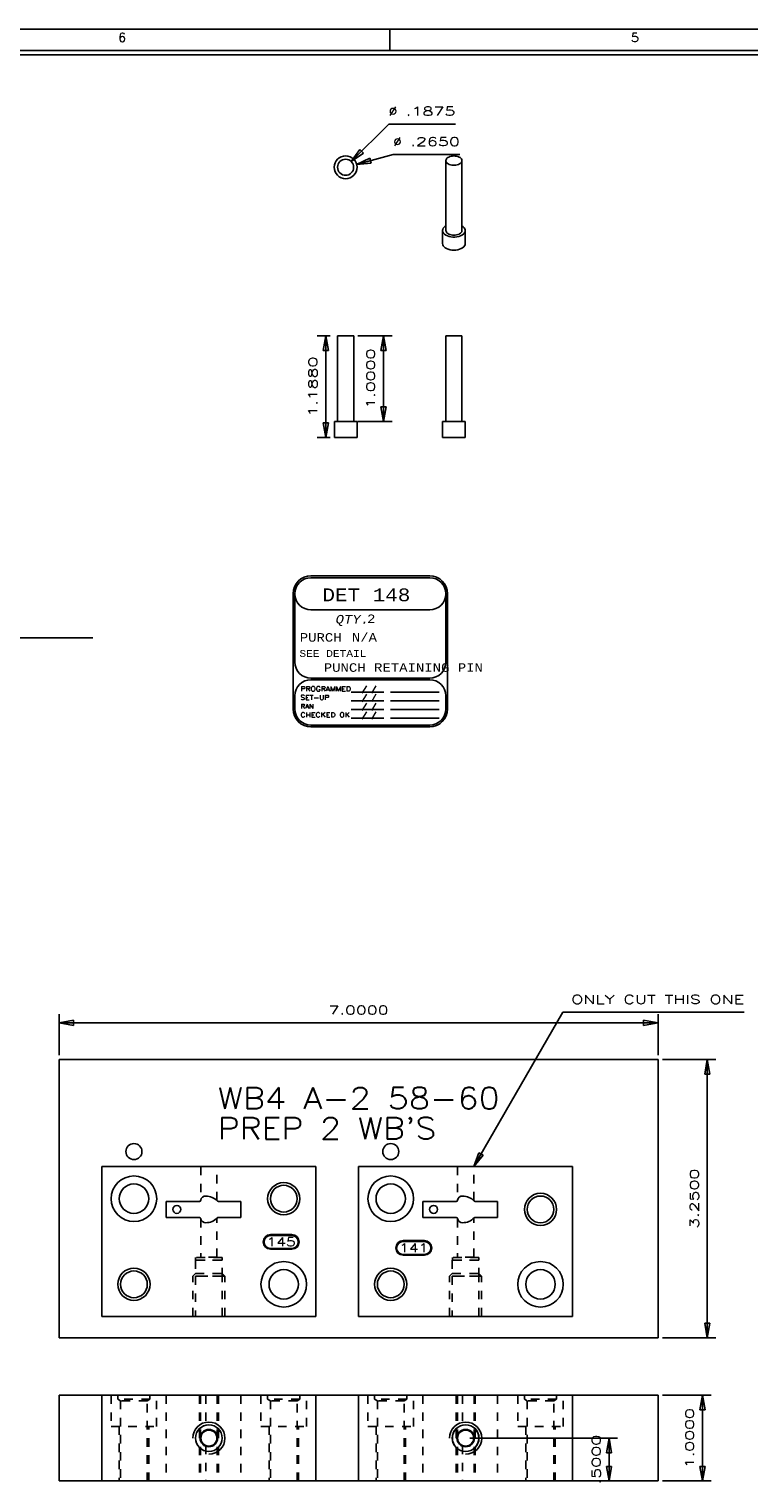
# Model space of a CAD drawing. Header units: inches. Extents: x 3 to 289, y 4 to 291.
# Tile 94 of 256: x 78 to 86, y 72 to 88. Entities that reach past the tile are written whole.
import ezdxf
from ezdxf.enums import TextEntityAlignment as Align

# ---------------------------------------------------------------- set-up
doc = ezdxf.new("R2010")
doc.units = ezdxf.units.IN
doc.header["$LTSCALE"] = 0.5
doc.header["$MEASUREMENT"] = 0
doc.linetypes.add('HIDDEN', pattern=[0.225, 0.15, -0.075])
for name, color, linetype in [('DIE', 7, 'Continuous'), ('MFB', 7, 'Continuous'), ('PLOTVIEW1', 7, 'Continuous')]:
    doc.layers.add(name, color=color, linetype=linetype)
doc.styles.add('VERO0-Simplex', font='simplex_.ttf')
doc.styles.add('VERO2-Courier New', font='cour.ttf')
doc.styles.add('VERO3-RomanS', font='romans__.ttf')
doc.styles.add('VERO5-RomanD', font='romand__.ttf')
doc.styles.add('VERO8-Courier New', font='couri.ttf')

# ---------------------------------------------------------------- blocks, each defined once
blk = doc.blocks.new('ArrowheadClosed')
at = {"color": 0}
for p, q in [((0, 0), (-1, 0.176)), ((-1, 0.176), (-1, -0.176)), ((-1, -0.176), (0, 0))]:
    blk.add_line(p, q, dxfattribs=at)

msp = doc.modelspace()

# ---------------------------------------------------------------- linework, layer by layer
at = {"layer": 'DIE', "color": 9, "linetype": 'Continuous'}
for p, q in [((82.829, 86.954), (82.831, 86.964)), ((82.829, 86.954), (82.829, 86.138)), ((82.83, 86.949), (82.829, 86.954)), ((82.833, 86.94), (82.83, 86.949)), ((82.831, 86.964), (82.835, 86.973)), ((82.838, 86.931), (82.833, 86.94)), ((82.835, 86.973), (82.842, 86.981)), ((82.846, 86.923), (82.838, 86.931)), ((82.842, 86.981), (82.851, 86.989)), ((82.851, 86.989), (82.863, 86.996)), ((82.863, 86.996), (82.876, 87.001)), ((82.876, 87.001), (82.891, 87.005)), ((82.891, 87.005), (82.907, 87.007)), ((82.907, 87.007), (82.923, 87.008)), ((82.923, 87.008), (82.939, 87.007)), ((82.939, 87.007), (82.955, 87.005)), ((82.955, 87.005), (82.97, 87.001)), ((82.97, 87.001), (82.983, 86.996)), ((82.983, 86.996), (82.995, 86.989)), ((82.995, 86.989), (83.004, 86.981)), ((83.004, 86.981), (83.011, 86.973)), ((83.011, 86.936), (83.004, 86.927)), ((83.011, 86.973), (83.015, 86.964)), ((83.015, 86.945), (83.011, 86.936)), ((83.015, 86.964), (83.017, 86.954)), ((83.017, 86.954), (83.015, 86.945)), ((83.017, 86.138), (83.017, 86.954)), ((82.857, 86.916), (82.846, 86.923)), ((82.869, 86.91), (82.857, 86.916)), ((82.883, 86.905), (82.869, 86.91)), ((82.899, 86.902), (82.883, 86.905)), ((82.915, 86.9), (82.899, 86.902)), ((82.931, 86.9), (82.915, 86.9)), ((82.947, 86.902), (82.931, 86.9)), ((82.963, 86.905), (82.947, 86.902)), ((82.977, 86.91), (82.963, 86.905)), ((82.989, 86.916), (82.977, 86.91)), ((82.995, 86.919), (82.989, 86.916)), ((83.004, 86.927), (82.995, 86.919)), ((82.791, 86.138), (82.793, 86.151)), ((82.791, 86.138), (82.791, 85.984)), ((82.791, 86.131), (82.791, 86.138)), ((82.795, 86.118), (82.791, 86.131)), ((82.793, 86.151), (82.799, 86.164)), ((82.803, 86.105), (82.795, 86.118)), ((82.799, 86.164), (82.808, 86.176)), ((82.815, 86.094), (82.803, 86.105)), ((82.808, 86.176), (82.822, 86.187)), ((82.829, 86.084), (82.815, 86.094)), ((82.822, 86.187), (82.829, 86.192)), ((82.829, 86.138), (82.831, 86.128)), ((82.847, 86.075), (82.829, 86.084)), ((82.831, 86.128), (82.835, 86.119)), ((82.835, 86.119), (82.842, 86.111)), ((82.842, 86.111), (82.851, 86.103)), ((82.851, 86.103), (82.863, 86.096)), ((82.863, 86.096), (82.876, 86.091)), ((82.876, 86.091), (82.891, 86.087)), ((82.891, 86.087), (82.907, 86.084)), ((82.907, 86.084), (82.923, 86.084)), ((82.923, 86.084), (82.939, 86.084)), ((82.939, 86.084), (82.955, 86.087)), ((82.955, 86.087), (82.97, 86.091)), ((82.97, 86.091), (82.983, 86.096)), ((82.983, 86.096), (82.989, 86.099)), ((82.989, 86.099), (83, 86.107)), ((83.017, 86.084), (82.999, 86.075)), ((83, 86.107), (83.008, 86.115)), ((83.008, 86.115), (83.014, 86.124)), ((83.014, 86.124), (83.017, 86.133)), ((83.017, 86.192), (83.032, 86.182)), ((83.017, 86.133), (83.017, 86.138)), ((83.025, 86.089), (83.017, 86.084)), ((83.038, 86.099), (83.025, 86.089)), ((83.032, 86.182), (83.043, 86.17)), ((83.048, 86.112), (83.038, 86.099)), ((83.043, 86.17), (83.051, 86.157)), ((83.054, 86.124), (83.048, 86.112)), ((83.051, 86.157), (83.055, 86.144)), ((83.056, 86.138), (83.054, 86.124)), ((83.055, 86.144), (83.056, 86.138)), ((83.056, 85.984), (83.056, 86.138)), ((82.791, 85.984), (82.793, 85.971)), ((82.793, 85.971), (82.799, 85.958)), ((82.799, 85.958), (82.808, 85.946)), ((82.808, 85.946), (82.822, 85.935)), ((82.822, 85.935), (82.838, 85.926)), ((82.838, 85.926), (82.857, 85.918)), ((82.867, 86.068), (82.847, 86.075)), ((82.857, 85.918), (82.878, 85.912)), ((82.889, 86.064), (82.867, 86.068)), ((82.878, 85.912), (82.9, 85.909)), ((82.912, 86.061), (82.889, 86.064)), ((82.935, 86.061), (82.912, 86.061)), ((82.957, 86.064), (82.935, 86.061)), ((82.946, 85.909), (82.968, 85.912)), ((82.979, 86.068), (82.957, 86.064)), ((82.968, 85.912), (82.989, 85.918)), ((82.999, 86.075), (82.979, 86.068)), ((82.989, 85.918), (83.008, 85.926)), ((83.008, 85.926), (83.025, 85.935)), ((83.025, 85.935), (83.038, 85.946)), ((83.038, 85.946), (83.048, 85.958)), ((83.048, 85.958), (83.054, 85.971)), ((83.054, 85.971), (83.056, 85.984)), ((82.9, 85.909), (82.923, 85.908)), ((82.923, 85.908), (82.946, 85.909)), ((81.564, 84.908), (81.564, 83.908)), ((81.752, 84.908), (81.564, 84.908)), ((81.752, 83.908), (81.752, 84.908)), ((83.017, 84.908), (82.829, 84.908)), ((82.829, 84.908), (82.829, 83.908)), ((83.017, 83.908), (83.017, 84.908)), ((81.526, 83.908), (81.526, 83.72)), ((81.791, 83.908), (81.526, 83.908)), ((81.791, 83.72), (81.791, 83.908)), ((83.056, 83.908), (82.791, 83.908)), ((82.791, 83.908), (82.791, 83.72)), ((83.056, 83.72), (83.056, 83.908)), ((81.526, 83.72), (81.791, 83.72)), ((82.791, 83.72), (83.056, 83.72)), ((78.81, 75.206), (81.31, 75.206)), ((78.81, 73.456), (78.81, 75.206)), ((81.31, 75.206), (81.31, 73.456)), ((81.81, 75.206), (84.31, 75.206)), ((81.81, 73.456), (81.81, 75.206)), ((84.31, 75.206), (84.31, 73.456)), ((79.561, 74.799), (79.949, 74.799)), ((79.561, 74.613), (79.561, 74.799)), ((80.171, 74.799), (80.434, 74.799)), ((80.434, 74.799), (80.434, 74.613)), ((82.561, 74.799), (82.949, 74.799)), ((82.561, 74.613), (82.561, 74.799)), ((83.171, 74.799), (83.434, 74.799)), ((83.434, 74.799), (83.434, 74.613)), ((79.949, 74.613), (79.561, 74.613)), ((80.434, 74.613), (80.171, 74.613)), ((82.949, 74.613), (82.561, 74.613)), ((83.434, 74.613), (83.171, 74.613)), ((81.31, 73.456), (78.81, 73.456)), ((84.31, 73.456), (81.81, 73.456))]:
    msp.add_line(p, q, dxfattribs=at)
at = {"layer": 'DIE', "color": 56, "linetype": 'Continuous'}
for p, q in [((81.476, 84.908), (81.326, 84.908)), ((81.426, 83.72), (81.426, 84.908)), ((81.476, 83.72), (81.326, 83.72))]:
    msp.add_line(p, q, dxfattribs=at)
at = {"layer": 'DIE', "color": 254, "linetype": 'HIDDEN'}
for p, q in [((79.966, 75.206), (79.966, 74.82)), ((80.154, 74.81), (80.154, 75.206)), ((82.966, 75.206), (82.966, 74.82)), ((83.154, 74.81), (83.154, 75.206)), ((79.966, 74.593), (79.966, 74.149)), ((80.154, 74.149), (80.154, 74.602)), ((82.966, 74.593), (82.966, 74.149)), ((83.154, 74.149), (83.154, 74.602)), ((79.904, 74.113), (80.216, 74.113)), ((79.904, 74.113), (79.904, 73.925)), ((79.905, 74.113), (79.904, 74.113)), ((79.905, 74.144), (79.905, 74.113)), ((80.215, 74.144), (79.905, 74.144)), ((80.215, 74.113), (79.905, 74.113)), ((79.966, 74.149), (79.958, 74.144)), ((80.154, 74.149), (79.966, 74.149)), ((80.162, 74.144), (80.154, 74.149)), ((80.215, 74.113), (80.215, 74.144)), ((80.216, 74.113), (80.215, 74.113)), ((80.216, 73.925), (80.216, 74.113)), ((82.904, 74.113), (83.216, 74.113)), ((82.904, 74.113), (82.904, 73.925)), ((82.905, 74.113), (82.904, 74.113)), ((82.905, 74.144), (82.905, 74.113)), ((83.215, 74.144), (82.905, 74.144)), ((83.215, 74.113), (82.905, 74.113)), ((82.966, 74.149), (82.958, 74.144)), ((83.154, 74.149), (82.966, 74.149)), ((83.162, 74.144), (83.154, 74.149)), ((83.215, 74.113), (83.215, 74.144)), ((83.216, 74.113), (83.215, 74.113)), ((83.216, 73.925), (83.216, 74.113)), ((79.904, 73.956), (79.872, 73.925)), ((79.872, 73.456), (79.872, 73.925)), ((80.247, 73.925), (79.872, 73.925)), ((79.904, 73.956), (80.216, 73.956)), ((79.904, 73.925), (80.216, 73.925)), ((79.904, 73.925), (79.904, 73.456)), ((80.216, 73.956), (80.247, 73.925)), ((80.216, 73.456), (80.216, 73.925)), ((80.247, 73.456), (80.247, 73.925)), ((82.904, 73.956), (82.872, 73.925)), ((82.872, 73.456), (82.872, 73.925)), ((83.247, 73.925), (82.872, 73.925)), ((82.904, 73.956), (83.216, 73.956)), ((82.904, 73.925), (83.216, 73.925)), ((82.904, 73.925), (82.904, 73.456)), ((83.216, 73.956), (83.247, 73.925)), ((83.216, 73.456), (83.216, 73.925)), ((83.247, 73.456), (83.247, 73.925))]:
    msp.add_line(p, q, dxfattribs=at)
at = {"layer": 'DIE', "color": 9, "linetype": 'Continuous', "extrusion": (0, 0, -1)}
for centre, radius in [((-81.658, 86.876), 0.133), ((-81.658, 86.876), 0.0937), ((-79.185, 74.831), 0.266), ((-82.185, 74.831), 0.266), ((-79.185, 74.831), 0.172), ((-80.935, 74.831), 0.188), ((-80.935, 74.831), 0.156), ((-82.185, 74.831), 0.172), ((-83.935, 74.706), 0.188), ((-83.935, 74.706), 0.156), ((-80.935, 73.831), 0.266), ((-83.935, 73.831), 0.266), ((-79.185, 73.831), 0.188), ((-79.185, 73.831), 0.156), ((-80.935, 73.831), 0.172), ((-82.185, 73.831), 0.188), ((-82.185, 73.831), 0.156), ((-83.935, 73.831), 0.172)]:
    msp.add_circle(centre, radius, dxfattribs=at)
at = {"layer": 'DIE', "color": 9, "linetype": 'Continuous'}
for centre, radius, start, end in [((79.949, 74.815), 0.016, 270, 350.1977), ((80.025, 74.864), 0.001, 268.4672, 269.8255), ((80.171, 74.815), 0.016, 223.1365, 270), ((82.949, 74.815), 0.016, 270, 350.1977), ((83.025, 74.864), 0.001, 268.4672, 269.8255), ((83.171, 74.815), 0.016, 223.1365, 270), ((79.949, 74.597), 0.016, 9.8023, 90), ((80.025, 74.549), 0.001, 90.1745, 91.5328), ((80.171, 74.597), 0.016, 90, 136.8635), ((82.949, 74.597), 0.016, 9.8023, 90), ((83.025, 74.549), 0.001, 90.1745, 91.5328), ((83.171, 74.597), 0.016, 90, 136.8635)]:
    msp.add_arc(centre, radius, start, end, dxfattribs=at)
at = {"layer": 'DIE', "color": 9, "linetype": 'Continuous', "extrusion": (0, 0, -1)}
for centre, radius, start, end in [((-80.024, 74.802), 0.0603, 9.8023, 91.5328), ((-80.025, 74.678), 0.184, 90.1745, 136.8635), ((-83.024, 74.802), 0.0603, 9.8023, 91.5328), ((-83.025, 74.678), 0.184, 90.1745, 136.8635), ((-80.024, 74.61), 0.0603, 268.4672, 350.1977), ((-80.025, 74.734), 0.184, 223.1365, 269.8255), ((-83.024, 74.61), 0.0603, 268.4672, 350.1977), ((-83.025, 74.734), 0.184, 223.1365, 269.8255)]:
    msp.add_arc(centre, radius, start, end, dxfattribs=at)
at = {"layer": 'MFB', "color": 56, "linetype": 'Continuous'}
for p, q in [((82.162, 87.38), (81.724, 86.942)), ((82.162, 87.38), (82.942, 87.38)), ((82.214, 87.025), (81.786, 86.91)), ((82.214, 87.025), (82.994, 87.025)), ((81.802, 84.908), (82.201, 84.908)), ((82.101, 83.908), (82.101, 84.908)), ((81.802, 83.908), (82.201, 83.908)), ((74.784, 81.38), (78.704, 81.38)), ((78.31, 76.506), (78.31, 76.984)), ((83.154, 75.206), (84.194, 77.008)), ((84.194, 77.008), (86.314, 77.008)), ((85.31, 76.506), (85.31, 76.984)), ((78.31, 76.884), (85.31, 76.884)), ((85.36, 76.456), (85.983, 76.456)), ((85.883, 73.206), (85.883, 76.456)), ((85.36, 73.206), (85.983, 73.206)), ((85.36, 72.535), (85.928, 72.535)), ((85.828, 71.535), (85.828, 72.535)), ((83.11, 72.035), (84.836, 72.035)), ((84.736, 71.535), (84.736, 72.035)), ((84.36, 71.535), (84.836, 71.535)), ((85.36, 71.535), (85.928, 71.535))]:
    msp.add_line(p, q, dxfattribs=at)
at = {"layer": 'MFB', "color": 4, "linetype": 'Continuous'}
for p, q in [((78.31, 73.206), (78.31, 76.456)), ((85.31, 76.456), (78.31, 76.456)), ((85.31, 76.456), (85.31, 73.206)), ((85.31, 73.206), (78.31, 73.206)), ((78.31, 72.535), (78.31, 71.535)), ((78.31, 72.535), (85.31, 72.535)), ((85.31, 72.535), (85.31, 71.535)), ((85.31, 71.535), (78.31, 71.535))]:
    msp.add_line(p, q, dxfattribs=at)
at = {"layer": 'MFB', "color": 30, "linetype": 'Continuous'}
for p, q in [((81.03, 74.411), (80.78, 74.411)), ((81.03, 74.401), (80.78, 74.401)), ((80.78, 74.251), (81.03, 74.251)), ((80.78, 74.241), (81.03, 74.241)), ((82.579, 74.341), (82.329, 74.341)), ((82.579, 74.331), (82.329, 74.331)), ((82.329, 74.181), (82.579, 74.181)), ((82.329, 74.171), (82.579, 74.171))]:
    msp.add_line(p, q, dxfattribs=at)
at = {"layer": 'MFB', "color": 9, "linetype": 'Continuous'}
for p, q in [((78.81, 71.535), (78.81, 72.535)), ((81.31, 72.535), (78.81, 72.535)), ((81.31, 71.535), (81.31, 72.535)), ((81.81, 71.535), (81.81, 72.535)), ((84.31, 72.535), (81.81, 72.535)), ((84.31, 71.535), (84.31, 72.535)), ((81.31, 71.535), (78.81, 71.535)), ((84.31, 71.535), (81.81, 71.535))]:
    msp.add_line(p, q, dxfattribs=at)
at = {"layer": 'MFB', "color": 254, "linetype": 'HIDDEN'}
for p, q in [((78.919, 72.535), (78.919, 72.172)), ((78.997, 72.535), (78.997, 72.49)), ((79.372, 72.49), (79.372, 72.535)), ((79.45, 72.172), (79.45, 72.535)), ((79.561, 72.535), (79.561, 71.535)), ((79.949, 72.535), (79.949, 71.535)), ((79.964, 72.535), (79.964, 71.535)), ((80.025, 72.535), (80.025, 72.122)), ((80.025, 72.535), (80.025, 72.122)), ((80.159, 72.535), (80.159, 71.535)), ((80.171, 72.535), (80.171, 71.535)), ((80.434, 72.535), (80.434, 71.535)), ((80.669, 72.535), (80.669, 72.172)), ((80.747, 72.535), (80.747, 72.49)), ((81.122, 72.49), (81.122, 72.535)), ((81.2, 72.172), (81.2, 72.535)), ((81.919, 72.535), (81.919, 72.172)), ((81.997, 72.535), (81.997, 72.49)), ((82.372, 72.49), (82.372, 72.535)), ((82.45, 72.172), (82.45, 72.535)), ((82.561, 72.535), (82.561, 71.535)), ((82.949, 72.535), (82.949, 71.535)), ((82.964, 72.535), (82.964, 71.535)), ((83.025, 72.535), (83.025, 72.122)), ((83.025, 72.535), (83.025, 72.122)), ((83.159, 72.535), (83.159, 71.535)), ((83.171, 72.535), (83.171, 71.535)), ((83.434, 72.535), (83.434, 71.535)), ((83.669, 72.535), (83.669, 72.172)), ((83.747, 72.535), (83.747, 72.49)), ((84.122, 72.49), (84.122, 72.535)), ((84.2, 72.172), (84.2, 72.535)), ((79.372, 72.49), (78.997, 72.49)), ((78.997, 72.49), (79.029, 72.472)), ((79.341, 72.472), (79.029, 72.472)), ((79.029, 72.472), (79.029, 71.535)), ((79.341, 72.472), (79.372, 72.49)), ((79.341, 71.535), (79.341, 72.472)), ((81.122, 72.49), (80.747, 72.49)), ((80.747, 72.49), (80.779, 72.472)), ((81.091, 72.472), (80.779, 72.472)), ((80.779, 72.472), (80.779, 71.535)), ((81.091, 72.472), (81.122, 72.49)), ((81.091, 71.535), (81.091, 72.472)), ((82.372, 72.49), (81.997, 72.49)), ((81.997, 72.49), (82.029, 72.472)), ((82.341, 72.472), (82.029, 72.472)), ((82.029, 72.472), (82.029, 71.535)), ((82.341, 72.472), (82.372, 72.49)), ((82.341, 71.535), (82.341, 72.472)), ((84.122, 72.49), (83.747, 72.49)), ((83.747, 72.49), (83.779, 72.472)), ((84.091, 72.472), (83.779, 72.472)), ((83.779, 72.472), (83.779, 71.535)), ((84.091, 72.472), (84.122, 72.49)), ((84.091, 71.535), (84.091, 72.472)), ((78.919, 72.172), (79.45, 72.172)), ((79.013, 72.172), (79.013, 71.535)), ((79.357, 71.535), (79.357, 72.172)), ((80.669, 72.172), (81.2, 72.172)), ((80.763, 72.172), (80.763, 71.535)), ((81.107, 71.535), (81.107, 72.172)), ((81.919, 72.172), (82.45, 72.172)), ((82.013, 72.172), (82.013, 71.535)), ((82.357, 71.535), (82.357, 72.172)), ((83.669, 72.172), (84.2, 72.172)), ((83.763, 72.172), (83.763, 71.535)), ((84.107, 71.535), (84.107, 72.172)), ((79.966, 72.041), (79.966, 72.042)), ((79.966, 72.038), (79.966, 72.041)), ((79.966, 72.036), (79.966, 72.038)), ((79.966, 72.034), (79.966, 72.036)), ((80.025, 72.122), (80.025, 72.122)), ((82.966, 72.041), (82.966, 72.042)), ((82.966, 72.038), (82.966, 72.041)), ((82.966, 72.036), (82.966, 72.038)), ((82.966, 72.034), (82.966, 72.036)), ((83.025, 72.122), (83.025, 72.122)), ((80.025, 71.947), (80.025, 71.535)), ((80.025, 71.947), (80.025, 71.535)), ((80.025, 71.947), (80.025, 71.947)), ((83.025, 71.947), (83.025, 71.535)), ((83.025, 71.947), (83.025, 71.535)), ((83.025, 71.947), (83.025, 71.947))]:
    msp.add_line(p, q, dxfattribs=at)
at = {"layer": 'MFB', "color": 4, "linetype": 'Continuous'}
for centre, radius in [((79.185, 75.381), 0.0937), ((82.185, 75.381), 0.0937), ((79.686, 74.706), 0.0465), ((82.686, 74.706), 0.0465)]:
    msp.add_circle(centre, radius, dxfattribs=at)
at = {"layer": 'MFB', "color": 9, "linetype": 'Continuous', "extrusion": (0, 0, -1)}
for centre, radius in [((-80.06, 72.035), 0.156), ((-83.06, 72.035), 0.156), ((-80.06, 72.035), 0.102), ((-83.06, 72.035), 0.102)]:
    msp.add_circle(centre, radius, dxfattribs=at)
at = {"layer": 'MFB', "color": 9, "linetype": 'Continuous'}
for centre, radius in [((80.06, 72.035), 0.155), ((83.06, 72.035), 0.155), ((80.06, 72.035), 0.0937), ((83.06, 72.035), 0.0937)]:
    msp.add_circle(centre, radius, dxfattribs=at)
at = {"layer": 'MFB', "color": 30, "linetype": 'Continuous'}
for centre, radius, start, end in [((80.78, 74.326), 0.085, 90, 270), ((80.78, 74.326), 0.075, 90, 270), ((81.03, 74.326), 0.085, 270, 90), ((81.03, 74.326), 0.075, 270, 90), ((82.329, 74.256), 0.085, 90, 270), ((82.329, 74.256), 0.075, 90, 270), ((82.579, 74.256), 0.085, 270, 90), ((82.579, 74.256), 0.075, 270, 90)]:
    msp.add_arc(centre, radius, start, end, dxfattribs=at)
at = {"layer": 'MFB', "color": 2, "linetype": 'Continuous'}
for centre in [(80.06, 72.035), (83.06, 72.035)]:
    msp.add_arc(centre, 0.188, 270, 180, dxfattribs=at)
at = {"layer": 'MFB', "color": 254, "linetype": 'HIDDEN'}
for centre, radius, start, end in [((80.061, 72.031), 0.0973, 111.6375, 114.689), ((83.061, 72.031), 0.0973, 111.6375, 114.689), ((80.062, 72.041), 0.1, 244.6572, 248.2934), ((83.062, 72.041), 0.1, 244.6572, 248.2934)]:
    msp.add_arc(centre, radius, start, end, dxfattribs=at)
at = {"layer": 'PLOTVIEW1', "color": 97, "linetype": 'Continuous'}
for p, q in [((111.175, 88.49), (65.175, 88.49)), ((82.175, 88.49), (82.175, 88.24)), ((111.175, 88.24), (65.175, 88.24)), ((111.175, 88.19), (65.175, 88.19))]:
    msp.add_line(p, q, dxfattribs=at)
at = {"layer": 'PLOTVIEW1', "color": 7, "linetype": 'Continuous'}
for p, q in [((82.64, 82.103), (81.253, 82.103)), ((82.64, 82.082), (81.253, 82.082)), ((81.044, 81.895), (81.044, 80.55)), ((81.065, 81.895), (81.065, 81.098)), ((82.828, 81.098), (82.828, 81.895)), ((82.849, 80.55), (82.849, 81.895)), ((81.253, 81.707), (82.64, 81.707)), ((81.253, 80.911), (82.64, 80.911)), ((82.64, 80.892), (81.253, 80.892)), ((81.065, 80.704), (81.065, 80.55)), ((81.724, 80.745), (82.106, 80.745)), ((82.181, 80.745), (82.752, 80.745)), ((82.828, 80.55), (82.828, 80.704)), ((81.724, 80.644), (82.106, 80.644)), ((81.724, 80.543), (82.106, 80.543)), ((82.181, 80.644), (82.752, 80.644)), ((82.181, 80.543), (82.752, 80.543)), ((81.253, 80.362), (82.64, 80.362)), ((81.253, 80.341), (82.64, 80.341)), ((81.724, 80.442), (82.106, 80.442)), ((82.181, 80.442), (82.752, 80.442))]:
    msp.add_line(p, q, dxfattribs=at)
for centre, radius, start, end in [((81.253, 81.895), 0.209, 90, 180), ((81.253, 81.895), 0.188, 90, 180), ((81.253, 81.895), 0.188, 90, 270), ((82.64, 81.895), 0.209, 0, 90), ((82.64, 81.895), 0.188, 0, 90), ((82.64, 81.895), 0.188, 270, 90), ((81.253, 81.098), 0.188, 180, 270), ((82.64, 81.098), 0.188, 270, 0), ((81.253, 80.704), 0.188, 90, 180), ((82.64, 80.704), 0.188, 0, 90), ((81.253, 80.55), 0.209, 180, 270), ((81.253, 80.55), 0.188, 180, 270), ((82.64, 80.55), 0.188, 270, 0), ((82.64, 80.55), 0.209, 270, 0)]:
    msp.add_arc(centre, radius, start, end, dxfattribs=at)

# ---------------------------------------------------------------- block references
at = {"layer": 'DIE', "color": 56, "linetype": 'Continuous', "xscale": 0.170138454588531, "yscale": 0.170138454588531, "zscale": 0.170138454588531, "rotation": 90}
msp.add_blockref('ArrowheadClosed', (81.426, 84.908), dxfattribs=at)
at = {"layer": 'DIE', "color": 56, "linetype": 'Continuous', "extrusion": (0, 0, -1), "xscale": 0.170138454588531, "yscale": 0.170138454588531, "zscale": 0.170138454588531, "rotation": 270}
msp.add_blockref('ArrowheadClosed', (-81.426, 83.72), dxfattribs=at)
at = {"layer": 'MFB', "color": 56, "linetype": 'Continuous', "xscale": 0.170138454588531, "yscale": 0.170138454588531, "zscale": 0.170138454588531}
for p, rotation in [((81.724, 86.942), 224.9999999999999), ((81.786, 86.91), 194.9999999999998), ((82.101, 84.908), 90), ((85.883, 76.456), 90), ((85.828, 72.535), 90), ((84.736, 72.035), 90)]:
    msp.add_blockref('ArrowheadClosed', p, dxfattribs=dict(at, rotation=rotation))
at = {"layer": 'MFB', "color": 56, "linetype": 'Continuous', "extrusion": (0, 0, -1), "xscale": 0.170138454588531, "yscale": 0.170138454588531, "zscale": 0.170138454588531}
for p, rotation in [((-82.101, 83.908), 270), ((-83.154, 75.206), 300.0000000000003), ((-85.883, 73.206), 270), ((-84.736, 71.535), 270), ((-85.828, 71.535), 270)]:
    msp.add_blockref('ArrowheadClosed', p, dxfattribs=dict(at, rotation=rotation))
msp.add_blockref('ArrowheadClosed', (-78.31, 76.884), dxfattribs=at)
at = {"layer": 'MFB', "color": 56, "linetype": 'Continuous', "xscale": 0.170138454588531, "yscale": 0.170138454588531, "zscale": 0.170138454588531}
msp.add_blockref('ArrowheadClosed', (85.31, 76.884), dxfattribs=at)

# ---------------------------------------------------------------- texts
at = {"layer": 'DIE', "color": 230, "linetype": 'Continuous', "style": 'VERO0-Simplex', "width": 1.465878}
msp.add_text('1.1880', height=0.1, rotation=90, dxfattribs=at).set_placement((81.326, 83.964), (81.326, 84.664), align=Align.FIT)
at = {"layer": 'MFB', "color": 7, "linetype": 'Continuous', "style": 'VERO0-Simplex'}
for s, height, width, p, p2 in [('%%c', 0.1, 1.123247, (82.162, 87.48), (82.262, 87.48)), ('.1875', 0.1, 1.440535, (82.362, 87.48), (82.942, 87.48)), ('%%c', 0.1, 1.123247, (82.214, 87.125), (82.314, 87.125)), ('.2650', 0.1, 1.376302, (82.414, 87.125), (82.994, 87.125)), ('WB4 A-2 58-60', 0.25, 1.001401, (80.162, 75.879), (83.459, 75.879)), ("PREP 2 WB'S", 0.25, 1.000644, (80.162, 75.528), (82.717, 75.528))]:
    msp.add_text(s, height=height, dxfattribs=dict(at, width=width)).set_placement(p, p2, align=Align.FIT)
for s, width, p, p2 in [('1.0000', 1.410379, (82.001, 84.058), (82.001, 84.758)), ('.5000', 1.376302, (84.636, 71.495), (84.636, 72.075))]:
    msp.add_text(s, height=0.1, rotation=90, dxfattribs=dict(at, width=width)).set_placement(p, p2, align=Align.FIT)
at = {"layer": 'MFB', "color": 230, "linetype": 'Continuous', "style": 'VERO0-Simplex'}
for s, width, p, p2 in [('7.0000', 1.358929, (81.46, 76.984), (82.16, 76.984)), ('ONLY CUT THIS ONE', 1.290697, (84.294, 77.108), (86.314, 77.108))]:
    msp.add_text(s, height=0.1, dxfattribs=dict(at, width=width)).set_placement(p, p2, align=Align.FIT)
for s, width, p, p2 in [('3.2500', 1.358929, (85.783, 74.481), (85.783, 75.181)), ('1.0000', 1.410379, (85.728, 71.685), (85.728, 72.385))]:
    msp.add_text(s, height=0.1, rotation=90, dxfattribs=dict(at, width=width)).set_placement(p, p2, align=Align.FIT)
at = {"layer": 'MFB', "color": 30, "linetype": 'Continuous', "style": 'VERO0-Simplex'}
for s, width, p, p2 in [('145', 1.296293, (80.735, 74.277), (81.075, 74.277)), ('141', 1.39633, (82.284, 74.207), (82.624, 74.207))]:
    msp.add_text(s, height=0.1, dxfattribs=dict(at, width=width)).set_placement(p, p2, align=Align.FIT)
at = {"layer": 'PLOTVIEW1', "color": 56, "linetype": 'Continuous', "style": 'VERO5-RomanD', "width": 0.999731}
for s, p, p2 in [('6', (79, 88.342), (79.094, 88.342)), ('5', (84.991, 88.342), (85.085, 88.342))]:
    msp.add_text(s, height=0.1, dxfattribs=at).set_placement(p, p2, align=Align.FIT)
at = {"layer": 'PLOTVIEW1', "color": 7, "linetype": 'Continuous'}
for s, height, style, width, p, p2 in [('DET 148', 0.15, 'VERO2-Courier New', 0.931388, (81.387, 81.808), (82.414, 81.808)), ('QTY.', 0.1, 'VERO8-Courier New', 0.931388, (81.541, 81.548), (81.932, 81.548)), ('2', 0.1, 'VERO2-Courier New', 0.931388, (81.908, 81.553), (82.006, 81.553)), ('PURCH', 0.1, 'VERO2-Courier New', 0.931388, (81.122, 81.336), (81.611, 81.336)), ('N/A', 0.1, 'VERO2-Courier New', 0.931388, (81.731, 81.336), (82.024, 81.336)), ('SEE DETAIL', 0.08, 'VERO2-Courier New', 0.931388, (81.118, 81.158), (81.901, 81.158)), ('PUNCH RETAINING PIN', 0.1, 'VERO2-Courier New', 0.931388, (81.403, 80.984), (83.262, 80.984)), ('SET-UP', 0.0565, 'VERO3-RomanS', 1.000387, (81.13, 80.656), (81.467, 80.656)), ('PROGRAMMED', 0.0575, 'VERO3-RomanS', 1.000726, (81.132, 80.756), (81.719, 80.756)), ('/ /', 0.0563, 'VERO3-RomanS', 0.999632, (81.842, 80.755), (82.018, 80.755)), ('/ /', 0.0563, 'VERO3-RomanS', 0.999632, (81.842, 80.654), (82.018, 80.654)), ('CHECKED OK', 0.0548, 'VERO3-RomanS', 1.000182, (81.13, 80.454), (81.707, 80.454)), ('RAN', 0.0516, 'VERO3-RomanS', 1.00058, (81.133, 80.556), (81.284, 80.556)), ('/ /', 0.0563, 'VERO3-RomanS', 0.999632, (81.842, 80.552), (82.018, 80.552)), ('/ /', 0.0563, 'VERO3-RomanS', 0.999632, (81.842, 80.451), (82.018, 80.451))]:
    msp.add_text(s, height=height, dxfattribs=dict(at, style=style, width=width)).set_placement(p, p2, align=Align.FIT)

doc.saveas('drawing.dxf')
